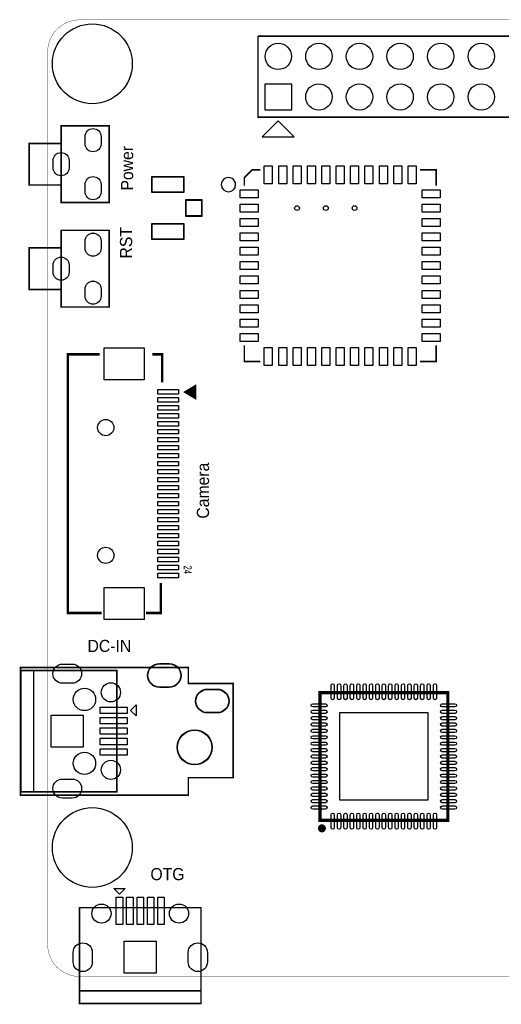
# Model space of a CAD drawing. Extents: x 3.3 to 101, y -2.6 to 59.9.
# Tile 1 of 7: x 3.3 to 33.4, y -1.7 to 59.9. Entities that reach past the tile are written whole.
import ezdxf

# ---------------------------------------------------------------- set-up
doc = ezdxf.new("R2010")
doc.units = 0
doc.header["$MEASUREMENT"] = 0
for name, color, linetype in [('BG_OUTLINE', 3, 'CONTINUOUS'), ('BG_SILKSCREEN_TOP', 2, 'CONTINUOUS'), ('PG_SILKSCREEN_TOP', 5, 'CONTINUOUS'), ('PIN_PASTEMASK_TOP', 8, 'CONTINUOUS'), ('PIN_TOP', 6, 'CONTINUOUS')]:
    doc.layers.add(name, color=color, linetype=linetype)

msp = doc.modelspace()

# ---------------------------------------------------------------- linework, layer by layer
at = {"layer": 'BG_OUTLINE', "const_width": 0.02032}
for points in [[(7.00024, 59.90082, 0.414331), (5.00126, 57.8993)], [(5.00126, 1.99898, 0.41404), (7.00024, 0)]]:
    msp.add_lwpolyline(points, format="xyb", dxfattribs=at)
for points in [[(6.90118, 59.90082), (94.40164, 59.90082)], [(94.5007, 59.90082), (7.00024, 59.90082)], [(5.00126, 57.8993), (5.00126, 1.99898)], [(7.00024, 0), (94.3991, 0)]]:
    msp.add_lwpolyline(points, dxfattribs=at)
at = {"layer": 'PG_SILKSCREEN_TOP'}
for points, const_width in [([(51.181, 53.80228), (18.161, 53.80228), (18.161, 58.88228)], 0.09906), ([(18.161, 58.88228), (68.961, 58.88228), (68.961, 53.80228), (51.181, 53.80228)], 0.09906), ([(5.842, 52.16398), (3.84302, 52.16398), (3.84302, 49.56302), (5.842, 49.56302)], 0.09906), ([(17.30502, 49.51222), (17.30502, 50.0126), (17.8054, 50.51298), (18.30578, 50.51298)], 0.09906), ([(28.30322, 50.51298), (29.30398, 50.51298), (29.30398, 49.51222)], 0.09906), ([(5.842, 45.62348), (3.84302, 45.62348), (3.84302, 43.02252), (5.842, 43.02252)], 0.09906), ([(18.30578, 38.51402), (17.30502, 38.51402), (17.30502, 39.51478)], 0.09906), ([(29.30398, 39.51478), (29.30398, 38.51402), (28.30322, 38.51402)], 0.09906), ([(8.255, 38.96106), (6.26364, 38.96106), (6.26364, 22.76094), (8.382, 22.76094)], 0.1524), ([(12.16406, 37.211), (12.16406, 38.96106), (11.557, 38.96106)], 0.1524), ([(14.2367, 36.97732), (14.2367, 36.21532), (13.6017, 36.59632), (14.2367, 36.97732), (14.2367, 36.85032), (14.1351, 36.85032), (14.1351, 36.34232), (14.0335, 36.39312), (14.0335, 36.77412), (13.9573, 36.72332), (13.9573, 36.44392), (13.7287, 36.59632), (13.8811, 36.69792), (13.8811, 36.57092)], 0.127), ([(11.1633, 22.76094), (12.08278, 22.76094), (12.08278, 24.638)], 0.1524), ([(4.1275, 19.16684), (4.1275, 11.56716)], 0.09906), ([(6.99516, -0.889), (14.59484, -0.889)], 0.09906)]:
    msp.add_lwpolyline(points, dxfattribs=dict(at, const_width=const_width))
for points, const_width in [([(5.842, 53.2638), (5.842, 48.4632), (8.84174, 48.4632), (8.84174, 53.2638)], 0.09906), ([(5.842, 46.7233), (5.842, 41.9227), (8.84174, 41.9227), (8.84174, 46.7233)], 0.09906), ([(3.302, 19.34972), (3.302, 11.35126), (13.80236, 11.35126), (13.80236, 12.45108), (16.60144, 12.45108), (16.60144, 18.3515), (13.80236, 18.3515), (13.80236, 19.34972)], 0.09906), ([(4.1275, 11.56716), (9.32688, 11.56716), (9.32688, 19.16684), (3.3274, 19.16684), (3.3274, 11.56716)], 0.09906), ([(30.034992, 9.779508), (30.034992, 17.779492), (22.035008, 17.779492), (22.035008, 9.779508)], 0.199898), ([(14.59484, -0.889), (14.59484, 4.31038), (6.99516, 4.31038), (6.99516, -1.6891), (14.59484, -1.6891)], 0.09906)]:
    msp.add_lwpolyline(points, close=True, dxfattribs=dict(at, const_width=const_width))
for points in [[(19.431, 53.57114), (18.43024, 52.57292), (20.43176, 52.57292)], [(10.17778, 16.66748), (10.5283, 17.018), (10.5283, 16.31696)], [(9.49452, 5.16128), (9.144, 5.5118), (9.84504, 5.5118)]]:
    msp.add_lwpolyline(points, close=True, dxfattribs=at)
msp.add_lwpolyline([(16.75892, 49.582324, 1), (15.86688, 49.582276, 1)], format="xyb", close=True, dxfattribs=at)
at = {"layer": 'PG_SILKSCREEN_TOP', "const_width": 0.249936}
msp.add_lwpolyline([(22.285198, 9.279382, 1), (22.034802, 9.279618, 1)], format="xyb", close=True, dxfattribs=at)
at = {"layer": 'PIN_PASTEMASK_TOP'}
for points in [[(7.3406, 52.13985), (7.3406, 52.58943, -1), (8.34136, 52.58943), (8.34136, 52.13985, -1)], [(5.34162, 50.63871), (5.34162, 51.08829, -1), (6.34238, 51.08829), (6.34238, 50.63871, -1)], [(7.3406, 49.13757), (7.3406, 49.58715, -1), (8.34136, 49.58715), (8.34136, 49.13757, -1)], [(7.3406, 45.59935), (7.3406, 46.04893, -1), (8.34136, 46.04893), (8.34136, 45.59935, -1)], [(5.34162, 44.09821), (5.34162, 44.54779, -1), (6.34238, 44.54779), (6.34238, 44.09821, -1)], [(7.3406, 42.59707), (7.3406, 43.04665, -1), (8.34136, 43.04665), (8.34136, 42.59707, -1)], [(6.52907, 18.36674), (5.92709, 18.36674, -1), (5.92709, 19.56562), (6.52907, 19.56562, -1)], [(12.60094, 18.12671), (12.0015, 18.12671, -1), (12.0015, 19.57705), (12.60094, 19.57705, -1)], [(15.60068, 16.52651), (15.00124, 16.52651, -1), (15.00124, 17.97685), (15.60068, 17.97685, -1)], [(22.735159, 17.42948), (22.735159, 18.22958, -1), (22.935057, 18.22958), (22.935057, 17.42948, -1)], [(23.134955, 17.42948), (23.134955, 18.22958, -1), (23.334853, 18.22958), (23.334853, 17.42948, -1)], [(23.535005, 17.42948), (23.535005, 18.22958, -1), (23.734903, 18.22958), (23.734903, 17.42948, -1)], [(23.935055, 17.42948), (23.935055, 18.22958, -1), (24.134953, 18.22958), (24.134953, 17.42948, -1)], [(24.335105, 17.42948), (24.335105, 18.22958, -1), (24.535003, 18.22958), (24.535003, 17.42948, -1)], [(24.735155, 17.42948), (24.735155, 18.22958, -1), (24.935053, 18.22958), (24.935053, 17.42948, -1)], [(25.134951, 17.42948), (25.134951, 18.22958, -1), (25.334849, 18.22958), (25.334849, 17.42948, -1)], [(25.535001, 17.42948), (25.535001, 18.22958, -1), (25.734899, 18.22958), (25.734899, 17.42948, -1)], [(25.935051, 17.42948), (25.935051, 18.22958, -1), (26.134949, 18.22958), (26.134949, 17.42948, -1)], [(26.335101, 17.42948), (26.335101, 18.22958, -1), (26.534999, 18.22958), (26.534999, 17.42948, -1)], [(26.735151, 17.42948), (26.735151, 18.22958, -1), (26.935049, 18.22958), (26.935049, 17.42948, -1)], [(27.134947, 17.42948), (27.134947, 18.22958, -1), (27.334845, 18.22958), (27.334845, 17.42948, -1)], [(27.534997, 17.42948), (27.534997, 18.22958, -1), (27.734895, 18.22958), (27.734895, 17.42948, -1)], [(27.935047, 17.42948), (27.935047, 18.22958, -1), (28.134945, 18.22958), (28.134945, 17.42948, -1)], [(28.335097, 17.42948), (28.335097, 18.22958, -1), (28.534995, 18.22958), (28.534995, 17.42948, -1)], [(28.735147, 17.42948), (28.735147, 18.22958, -1), (28.935045, 18.22958), (28.935045, 17.42948, -1)], [(29.134943, 17.42948), (29.134943, 18.22958, -1), (29.334841, 18.22958), (29.334841, 17.42948, -1)], [(21.58492, 17.079341), (22.38502, 17.079341, -1), (22.38502, 16.879443), (21.58492, 16.879443, -1)], [(21.58492, 16.679545), (22.38502, 16.679545, -1), (22.38502, 16.479647), (21.58492, 16.479647, -1)], [(29.68498, 17.079341), (30.48508, 17.079341, -1), (30.48508, 16.879443), (29.68498, 16.879443, -1)], [(29.68498, 16.679545), (30.48508, 16.679545, -1), (30.48508, 16.479647), (29.68498, 16.479647, -1)], [(21.58492, 16.279495), (22.38502, 16.279495, -1), (22.38502, 16.079597), (21.58492, 16.079597, -1)], [(29.68498, 16.279495), (30.48508, 16.279495, -1), (30.48508, 16.079597), (29.68498, 16.079597, -1)], [(21.58492, 15.879445), (22.38502, 15.879445, -1), (22.38502, 15.679547), (21.58492, 15.679547, -1)], [(21.58492, 15.479395), (22.38502, 15.479395, -1), (22.38502, 15.279497), (21.58492, 15.279497, -1)], [(29.68498, 15.879445), (30.48508, 15.879445, -1), (30.48508, 15.679547), (29.68498, 15.679547, -1)], [(29.68498, 15.479395), (30.48508, 15.479395, -1), (30.48508, 15.279497), (29.68498, 15.279497, -1)], [(21.58492, 15.079345), (22.38502, 15.079345, -1), (22.38502, 14.879447), (21.58492, 14.879447, -1)], [(29.68498, 15.079345), (30.48508, 15.079345, -1), (30.48508, 14.879447), (29.68498, 14.879447, -1)], [(21.58492, 14.679549), (22.38502, 14.679549, -1), (22.38502, 14.479651), (21.58492, 14.479651, -1)], [(21.58492, 14.279499), (22.38502, 14.279499, -1), (22.38502, 14.079601), (21.58492, 14.079601, -1)], [(29.68498, 14.679549), (30.48508, 14.679549, -1), (30.48508, 14.479651), (29.68498, 14.479651, -1)], [(29.68498, 14.279499), (30.48508, 14.279499, -1), (30.48508, 14.079601), (29.68498, 14.079601, -1)], [(21.58492, 13.879449), (22.38502, 13.879449, -1), (22.38502, 13.679551), (21.58492, 13.679551, -1)], [(29.68498, 13.879449), (30.48508, 13.879449, -1), (30.48508, 13.679551), (29.68498, 13.679551, -1)], [(21.58492, 13.479399), (22.38502, 13.479399, -1), (22.38502, 13.279501), (21.58492, 13.279501, -1)], [(21.58492, 13.079349), (22.38502, 13.079349, -1), (22.38502, 12.879451), (21.58492, 12.879451, -1)], [(29.68498, 13.479399), (30.48508, 13.479399, -1), (30.48508, 13.279501), (29.68498, 13.279501, -1)], [(29.68498, 13.079349), (30.48508, 13.079349, -1), (30.48508, 12.879451), (29.68498, 12.879451, -1)], [(6.52907, 11.16838), (5.92709, 11.16838, -1), (5.92709, 12.36726), (6.52907, 12.36726, -1)], [(21.58492, 12.679553), (22.38502, 12.679553, -1), (22.38502, 12.479655), (21.58492, 12.479655, -1)], [(29.68498, 12.679553), (30.48508, 12.679553, -1), (30.48508, 12.479655), (29.68498, 12.479655, -1)], [(21.58492, 12.279503), (22.38502, 12.279503, -1), (22.38502, 12.079605), (21.58492, 12.079605, -1)], [(21.58492, 11.879453), (22.38502, 11.879453, -1), (22.38502, 11.679555), (21.58492, 11.679555, -1)], [(29.68498, 12.279503), (30.48508, 12.279503, -1), (30.48508, 12.079605), (29.68498, 12.079605, -1)], [(29.68498, 11.879453), (30.48508, 11.879453, -1), (30.48508, 11.679555), (29.68498, 11.679555, -1)], [(21.58492, 11.479403), (22.38502, 11.479403, -1), (22.38502, 11.279505), (21.58492, 11.279505, -1)], [(29.68498, 11.479403), (30.48508, 11.479403, -1), (30.48508, 11.279505), (29.68498, 11.279505, -1)], [(21.58492, 11.079353), (22.38502, 11.079353, -1), (22.38502, 10.879455), (21.58492, 10.879455, -1)], [(21.58492, 10.679557), (22.38502, 10.679557, -1), (22.38502, 10.479659), (21.58492, 10.479659, -1)], [(29.68498, 11.079353), (30.48508, 11.079353, -1), (30.48508, 10.879455), (29.68498, 10.879455, -1)], [(29.68498, 10.679557), (30.48508, 10.679557, -1), (30.48508, 10.479659), (29.68498, 10.479659, -1)], [(22.735159, 9.32942), (22.735159, 10.12952, -1), (22.935057, 10.12952), (22.935057, 9.32942, -1)], [(23.134955, 9.32942), (23.134955, 10.12952, -1), (23.334853, 10.12952), (23.334853, 9.32942, -1)], [(23.535005, 9.32942), (23.535005, 10.12952, -1), (23.734903, 10.12952), (23.734903, 9.32942, -1)], [(23.935055, 9.32942), (23.935055, 10.12952, -1), (24.134953, 10.12952), (24.134953, 9.32942, -1)], [(24.335105, 9.32942), (24.335105, 10.12952, -1), (24.535003, 10.12952), (24.535003, 9.32942, -1)], [(24.735155, 9.32942), (24.735155, 10.12952, -1), (24.935053, 10.12952), (24.935053, 9.32942, -1)], [(25.134951, 9.32942), (25.134951, 10.12952, -1), (25.334849, 10.12952), (25.334849, 9.32942, -1)], [(25.535001, 9.32942), (25.535001, 10.12952, -1), (25.734899, 10.12952), (25.734899, 9.32942, -1)], [(25.935051, 9.32942), (25.935051, 10.12952, -1), (26.134949, 10.12952), (26.134949, 9.32942, -1)], [(26.335101, 9.32942), (26.335101, 10.12952, -1), (26.534999, 10.12952), (26.534999, 9.32942, -1)], [(26.735151, 9.32942), (26.735151, 10.12952, -1), (26.935049, 10.12952), (26.935049, 9.32942, -1)], [(27.134947, 9.32942), (27.134947, 10.12952, -1), (27.334845, 10.12952), (27.334845, 9.32942, -1)], [(27.534997, 9.32942), (27.534997, 10.12952, -1), (27.734895, 10.12952), (27.734895, 9.32942, -1)], [(27.935047, 9.32942), (27.935047, 10.12952, -1), (28.134945, 10.12952), (28.134945, 9.32942, -1)], [(28.335097, 9.32942), (28.335097, 10.12952, -1), (28.534995, 10.12952), (28.534995, 9.32942, -1)], [(28.735147, 9.32942), (28.735147, 10.12952, -1), (28.935045, 10.12952), (28.935045, 9.32942, -1)], [(29.134943, 9.32942), (29.134943, 10.12952, -1), (29.334841, 10.12952), (29.334841, 9.32942, -1)], [(7.79526, 1.51257), (7.79526, 0.91059, -1), (6.59638, 0.91059), (6.59638, 1.51257, -1)], [(14.99362, 1.51257), (14.99362, 0.91059, -1), (13.79474, 0.91059), (13.79474, 1.51257, -1)]]:
    msp.add_lwpolyline(points, format="xyb", close=True, dxfattribs=at)
for points in [[(19.05381, 49.63795), (18.55343, 49.63795), (18.55343, 50.76825), (19.05381, 50.76825)], [(19.95551, 49.63795), (19.45513, 49.63795), (19.45513, 50.76825), (19.95551, 50.76825)], [(20.85467, 49.63795), (20.35429, 49.63795), (20.35429, 50.76825), (20.85467, 50.76825)], [(21.75383, 49.63795), (21.25345, 49.63795), (21.25345, 50.76825), (21.75383, 50.76825)], [(22.65553, 49.63795), (22.15515, 49.63795), (22.15515, 50.76825), (22.65553, 50.76825)], [(23.55469, 49.63795), (23.05431, 49.63795), (23.05431, 50.76825), (23.55469, 50.76825)], [(24.45385, 49.63795), (23.95347, 49.63795), (23.95347, 50.76825), (24.45385, 50.76825)], [(25.35555, 49.63795), (24.85517, 49.63795), (24.85517, 50.76825), (25.35555, 50.76825)], [(26.25471, 49.63795), (25.75433, 49.63795), (25.75433, 50.76825), (26.25471, 50.76825)], [(27.15387, 49.63795), (26.65349, 49.63795), (26.65349, 50.76825), (27.15387, 50.76825)], [(28.05557, 49.63795), (27.55519, 49.63795), (27.55519, 50.76825), (28.05557, 50.76825)], [(11.53922, 49.12106), (11.53922, 50.07102), (13.48994, 50.07102), (13.48994, 49.12106)], [(17.04975, 48.76419), (17.04975, 49.26457), (18.18005, 49.26457), (18.18005, 48.76419)], [(28.42895, 48.76419), (28.42895, 49.26457), (29.55925, 49.26457), (29.55925, 48.76419)], [(13.66774, 47.61992), (13.66774, 48.62068), (14.6177, 48.62068), (14.6177, 47.61992)], [(17.04975, 47.86249), (17.04975, 48.36287), (18.18005, 48.36287), (18.18005, 47.86249)], [(28.42895, 47.86249), (28.42895, 48.36287), (29.55925, 48.36287), (29.55925, 47.86249)], [(11.53922, 46.16958), (11.53922, 47.11954), (13.48994, 47.11954), (13.48994, 46.16958)], [(17.04975, 46.96333), (17.04975, 47.46371), (18.18005, 47.46371), (18.18005, 46.96333)], [(28.42895, 46.96333), (28.42895, 47.46371), (29.55925, 47.46371), (29.55925, 46.96333)], [(17.04975, 46.06417), (17.04975, 46.56455), (18.18005, 46.56455), (18.18005, 46.06417)], [(28.42895, 46.06417), (28.42895, 46.56455), (29.55925, 46.56455), (29.55925, 46.06417)], [(17.04975, 45.16247), (17.04975, 45.66285), (18.18005, 45.66285), (18.18005, 45.16247)], [(28.42895, 45.16247), (28.42895, 45.66285), (29.55925, 45.66285), (29.55925, 45.16247)], [(17.04975, 44.26331), (17.04975, 44.76369), (18.18005, 44.76369), (18.18005, 44.26331)], [(28.42895, 44.26331), (28.42895, 44.76369), (29.55925, 44.76369), (29.55925, 44.26331)], [(17.04975, 43.36415), (17.04975, 43.86453), (18.18005, 43.86453), (18.18005, 43.36415)], [(28.42895, 43.36415), (28.42895, 43.86453), (29.55925, 43.86453), (29.55925, 43.36415)], [(17.04975, 42.46245), (17.04975, 42.96283), (18.18005, 42.96283), (18.18005, 42.46245)], [(28.42895, 42.46245), (28.42895, 42.96283), (29.55925, 42.96283), (29.55925, 42.46245)], [(17.04975, 41.56329), (17.04975, 42.06367), (18.18005, 42.06367), (18.18005, 41.56329)], [(28.42895, 41.56329), (28.42895, 42.06367), (29.55925, 42.06367), (29.55925, 41.56329)], [(17.04975, 40.66413), (17.04975, 41.16451), (18.18005, 41.16451), (18.18005, 40.66413)], [(28.42895, 40.66413), (28.42895, 41.16451), (29.55925, 41.16451), (29.55925, 40.66413)], [(17.04975, 39.76243), (17.04975, 40.26281), (18.18005, 40.26281), (18.18005, 39.76243)], [(28.42895, 39.76243), (28.42895, 40.26281), (29.55925, 40.26281), (29.55925, 39.76243)], [(11.03376, 39.36111), (11.03376, 37.36213), (8.5344, 37.36213), (8.5344, 39.36111)], [(19.05381, 38.25875), (18.55343, 38.25875), (18.55343, 39.38905), (19.05381, 39.38905)], [(19.95551, 38.25875), (19.45513, 38.25875), (19.45513, 39.38905), (19.95551, 39.38905)], [(20.85467, 38.25875), (20.35429, 38.25875), (20.35429, 39.38905), (20.85467, 39.38905)], [(21.75383, 38.25875), (21.25345, 38.25875), (21.25345, 39.38905), (21.75383, 39.38905)], [(22.65553, 38.25875), (22.15515, 38.25875), (22.15515, 39.38905), (22.65553, 39.38905)], [(23.55469, 38.25875), (23.05431, 38.25875), (23.05431, 39.38905), (23.55469, 39.38905)], [(24.45385, 38.25875), (23.95347, 38.25875), (23.95347, 39.38905), (24.45385, 39.38905)], [(25.35555, 38.25875), (24.85517, 38.25875), (24.85517, 39.38905), (25.35555, 39.38905)], [(26.25471, 38.25875), (25.75433, 38.25875), (25.75433, 39.38905), (26.25471, 39.38905)], [(27.15387, 38.25875), (26.65349, 38.25875), (26.65349, 39.38905), (27.15387, 39.38905)], [(28.05557, 38.25875), (27.55519, 38.25875), (27.55519, 39.38905), (28.05557, 39.38905)], [(11.88466, 36.75126), (13.18006, 36.75126), (13.18006, 36.47186), (11.88466, 36.47186)], [(11.88466, 36.25088), (13.18006, 36.25088), (13.18006, 35.97148), (11.88466, 35.97148)], [(11.88466, 35.7505), (13.18006, 35.7505), (13.18006, 35.4711), (11.88466, 35.4711)], [(11.88466, 35.25012), (13.18006, 35.25012), (13.18006, 34.97072), (11.88466, 34.97072)], [(11.88466, 34.74974), (13.18006, 34.74974), (13.18006, 34.47034), (11.88466, 34.47034)], [(11.88466, 34.2519), (13.18006, 34.2519), (13.18006, 33.9725), (11.88466, 33.9725)], [(11.88466, 33.75152), (13.18006, 33.75152), (13.18006, 33.47212), (11.88466, 33.47212)], [(11.88466, 33.25114), (13.18006, 33.25114), (13.18006, 32.97174), (11.88466, 32.97174)], [(11.88466, 32.75076), (13.18006, 32.75076), (13.18006, 32.47136), (11.88466, 32.47136)], [(11.88466, 32.25038), (13.18006, 32.25038), (13.18006, 31.97098), (11.88466, 31.97098)], [(11.88466, 31.75), (13.18006, 31.75), (13.18006, 31.4706), (11.88466, 31.4706)], [(11.88466, 31.24962), (13.18006, 31.24962), (13.18006, 30.97022), (11.88466, 30.97022)], [(11.88466, 30.75178), (13.18006, 30.75178), (13.18006, 30.47238), (11.88466, 30.47238)], [(11.88466, 30.2514), (13.18006, 30.2514), (13.18006, 29.972), (11.88466, 29.972)], [(11.88466, 29.75102), (13.18006, 29.75102), (13.18006, 29.47162), (11.88466, 29.47162)], [(11.88466, 29.25064), (13.18006, 29.25064), (13.18006, 28.97124), (11.88466, 28.97124)], [(11.88466, 28.75026), (13.18006, 28.75026), (13.18006, 28.47086), (11.88466, 28.47086)], [(11.88466, 28.24988), (13.18006, 28.24988), (13.18006, 27.97048), (11.88466, 27.97048)], [(11.88466, 27.7495), (13.18006, 27.7495), (13.18006, 27.4701), (11.88466, 27.4701)], [(11.88466, 27.25166), (13.18006, 27.25166), (13.18006, 26.97226), (11.88466, 26.97226)], [(11.88466, 26.75128), (13.18006, 26.75128), (13.18006, 26.47188), (11.88466, 26.47188)], [(11.88466, 26.2509), (13.18006, 26.2509), (13.18006, 25.9715), (11.88466, 25.9715)], [(11.88466, 25.75052), (13.18006, 25.75052), (13.18006, 25.47112), (11.88466, 25.47112)], [(11.88466, 25.25014), (13.18006, 25.25014), (13.18006, 24.97074), (11.88466, 24.97074)], [(11.03376, 24.35987), (11.03376, 22.36089), (8.5344, 22.36089), (8.5344, 24.35987)], [(8.27659, 16.86814), (9.97585, 16.86814), (9.97585, 16.46682), (8.27659, 16.46682)], [(5.22859, 16.36649), (7.22757, 16.36649), (7.22757, 14.36751), (5.22859, 14.36751)], [(8.27659, 16.2179), (9.97585, 16.2179), (9.97585, 15.81658), (8.27659, 15.81658)], [(28.779978, 11.034522), (23.290022, 11.034522), (23.290022, 16.524478), (28.779978, 16.524478)], [(8.27659, 15.56766), (9.97585, 15.56766), (9.97585, 15.16634), (8.27659, 15.16634)], [(8.27659, 14.91742), (9.97585, 14.91742), (9.97585, 14.5161), (8.27659, 14.5161)], [(8.27659, 14.26718), (9.97585, 14.26718), (9.97585, 13.86586), (8.27659, 13.86586)], [(9.29386, 3.26009), (9.29386, 4.95935), (9.69518, 4.95935), (9.69518, 3.26009)], [(9.9441, 3.26009), (9.9441, 4.95935), (10.34542, 4.95935), (10.34542, 3.26009)], [(10.59434, 3.26009), (10.59434, 4.95935), (10.99566, 4.95935), (10.99566, 3.26009)], [(11.24458, 3.26009), (11.24458, 4.95935), (11.6459, 4.95935), (11.6459, 3.26009)], [(11.89482, 3.26009), (11.89482, 4.95935), (12.29614, 4.95935), (12.29614, 3.26009)], [(9.79551, 0.21209), (9.79551, 2.21107), (11.79449, 2.21107), (11.79449, 0.21209)]]:
    msp.add_lwpolyline(points, close=True, dxfattribs=at)
for centre, radius in [((20.60448, 48.11268), 0.14986), ((22.40534, 48.11268), 0.14986), ((24.20366, 48.11268), 0.14986), ((8.95858, 17.7927), 0.59944), ((14.20114, 14.351), 1.07442), ((8.95858, 12.9413), 0.59944), ((8.3693, 3.94208), 0.59944), ((13.2207, 3.94208), 0.59944)]:
    msp.add_circle(centre, radius, dxfattribs=at)
at = {"layer": 'PIN_TOP'}
for points in [[(18.6055, 54.24678), (18.6055, 55.89778), (20.2565, 55.89778), (20.2565, 54.24678)], [(19.05381, 49.63795), (18.55343, 49.63795), (18.55343, 50.76825), (19.05381, 50.76825)], [(19.95551, 49.63795), (19.45513, 49.63795), (19.45513, 50.76825), (19.95551, 50.76825)], [(20.85467, 49.63795), (20.35429, 49.63795), (20.35429, 50.76825), (20.85467, 50.76825)], [(21.75383, 49.63795), (21.25345, 49.63795), (21.25345, 50.76825), (21.75383, 50.76825)], [(22.65553, 49.63795), (22.15515, 49.63795), (22.15515, 50.76825), (22.65553, 50.76825)], [(23.55469, 49.63795), (23.05431, 49.63795), (23.05431, 50.76825), (23.55469, 50.76825)], [(24.45385, 49.63795), (23.95347, 49.63795), (23.95347, 50.76825), (24.45385, 50.76825)], [(25.35555, 49.63795), (24.85517, 49.63795), (24.85517, 50.76825), (25.35555, 50.76825)], [(26.25471, 49.63795), (25.75433, 49.63795), (25.75433, 50.76825), (26.25471, 50.76825)], [(27.15387, 49.63795), (26.65349, 49.63795), (26.65349, 50.76825), (27.15387, 50.76825)], [(28.05557, 49.63795), (27.55519, 49.63795), (27.55519, 50.76825), (28.05557, 50.76825)], [(11.51509, 49.09566), (11.51509, 50.09642), (13.51407, 50.09642), (13.51407, 49.09566)], [(17.04975, 48.76419), (17.04975, 49.26457), (18.18005, 49.26457), (18.18005, 48.76419)], [(28.42895, 48.76419), (28.42895, 49.26457), (29.55925, 49.26457), (29.55925, 48.76419)], [(13.64234, 47.59579), (13.64234, 48.64481), (14.6431, 48.64481), (14.6431, 47.59579)], [(17.04975, 47.86249), (17.04975, 48.36287), (18.18005, 48.36287), (18.18005, 47.86249)], [(28.42895, 47.86249), (28.42895, 48.36287), (29.55925, 48.36287), (29.55925, 47.86249)], [(11.51509, 46.14418), (11.51509, 47.14494), (13.51407, 47.14494), (13.51407, 46.14418)], [(17.04975, 46.96333), (17.04975, 47.46371), (18.18005, 47.46371), (18.18005, 46.96333)], [(28.42895, 46.96333), (28.42895, 47.46371), (29.55925, 47.46371), (29.55925, 46.96333)], [(17.04975, 46.06417), (17.04975, 46.56455), (18.18005, 46.56455), (18.18005, 46.06417)], [(28.42895, 46.06417), (28.42895, 46.56455), (29.55925, 46.56455), (29.55925, 46.06417)], [(17.04975, 45.16247), (17.04975, 45.66285), (18.18005, 45.66285), (18.18005, 45.16247)], [(28.42895, 45.16247), (28.42895, 45.66285), (29.55925, 45.66285), (29.55925, 45.16247)], [(17.04975, 44.26331), (17.04975, 44.76369), (18.18005, 44.76369), (18.18005, 44.26331)], [(28.42895, 44.26331), (28.42895, 44.76369), (29.55925, 44.76369), (29.55925, 44.26331)], [(17.04975, 43.36415), (17.04975, 43.86453), (18.18005, 43.86453), (18.18005, 43.36415)], [(28.42895, 43.36415), (28.42895, 43.86453), (29.55925, 43.86453), (29.55925, 43.36415)], [(17.04975, 42.46245), (17.04975, 42.96283), (18.18005, 42.96283), (18.18005, 42.46245)], [(28.42895, 42.46245), (28.42895, 42.96283), (29.55925, 42.96283), (29.55925, 42.46245)], [(17.04975, 41.56329), (17.04975, 42.06367), (18.18005, 42.06367), (18.18005, 41.56329)], [(28.42895, 41.56329), (28.42895, 42.06367), (29.55925, 42.06367), (29.55925, 41.56329)], [(17.04975, 40.66413), (17.04975, 41.16451), (18.18005, 41.16451), (18.18005, 40.66413)], [(28.42895, 40.66413), (28.42895, 41.16451), (29.55925, 41.16451), (29.55925, 40.66413)], [(17.04975, 39.76243), (17.04975, 40.26281), (18.18005, 40.26281), (18.18005, 39.76243)], [(28.42895, 39.76243), (28.42895, 40.26281), (29.55925, 40.26281), (29.55925, 39.76243)], [(11.03376, 39.36111), (11.03376, 37.36213), (8.5344, 37.36213), (8.5344, 39.36111)], [(19.05381, 38.25875), (18.55343, 38.25875), (18.55343, 39.38905), (19.05381, 39.38905)], [(19.95551, 38.25875), (19.45513, 38.25875), (19.45513, 39.38905), (19.95551, 39.38905)], [(20.85467, 38.25875), (20.35429, 38.25875), (20.35429, 39.38905), (20.85467, 39.38905)], [(21.75383, 38.25875), (21.25345, 38.25875), (21.25345, 39.38905), (21.75383, 39.38905)], [(22.65553, 38.25875), (22.15515, 38.25875), (22.15515, 39.38905), (22.65553, 39.38905)], [(23.55469, 38.25875), (23.05431, 38.25875), (23.05431, 39.38905), (23.55469, 39.38905)], [(24.45385, 38.25875), (23.95347, 38.25875), (23.95347, 39.38905), (24.45385, 39.38905)], [(25.35555, 38.25875), (24.85517, 38.25875), (24.85517, 39.38905), (25.35555, 39.38905)], [(26.25471, 38.25875), (25.75433, 38.25875), (25.75433, 39.38905), (26.25471, 39.38905)], [(27.15387, 38.25875), (26.65349, 38.25875), (26.65349, 39.38905), (27.15387, 39.38905)], [(28.05557, 38.25875), (27.55519, 38.25875), (27.55519, 39.38905), (28.05557, 39.38905)], [(11.88466, 36.75126), (13.18006, 36.75126), (13.18006, 36.47186), (11.88466, 36.47186)], [(11.88466, 36.25088), (13.18006, 36.25088), (13.18006, 35.97148), (11.88466, 35.97148)], [(11.88466, 35.7505), (13.18006, 35.7505), (13.18006, 35.4711), (11.88466, 35.4711)], [(11.88466, 35.25012), (13.18006, 35.25012), (13.18006, 34.97072), (11.88466, 34.97072)], [(11.88466, 34.74974), (13.18006, 34.74974), (13.18006, 34.47034), (11.88466, 34.47034)], [(11.88466, 34.2519), (13.18006, 34.2519), (13.18006, 33.9725), (11.88466, 33.9725)], [(11.88466, 33.75152), (13.18006, 33.75152), (13.18006, 33.47212), (11.88466, 33.47212)], [(11.88466, 33.25114), (13.18006, 33.25114), (13.18006, 32.97174), (11.88466, 32.97174)], [(11.88466, 32.75076), (13.18006, 32.75076), (13.18006, 32.47136), (11.88466, 32.47136)], [(11.88466, 32.25038), (13.18006, 32.25038), (13.18006, 31.97098), (11.88466, 31.97098)], [(11.88466, 31.75), (13.18006, 31.75), (13.18006, 31.4706), (11.88466, 31.4706)], [(11.88466, 31.24962), (13.18006, 31.24962), (13.18006, 30.97022), (11.88466, 30.97022)], [(11.88466, 30.75178), (13.18006, 30.75178), (13.18006, 30.47238), (11.88466, 30.47238)], [(11.88466, 30.2514), (13.18006, 30.2514), (13.18006, 29.972), (11.88466, 29.972)], [(11.88466, 29.75102), (13.18006, 29.75102), (13.18006, 29.47162), (11.88466, 29.47162)], [(11.88466, 29.25064), (13.18006, 29.25064), (13.18006, 28.97124), (11.88466, 28.97124)], [(11.88466, 28.75026), (13.18006, 28.75026), (13.18006, 28.47086), (11.88466, 28.47086)], [(11.88466, 28.24988), (13.18006, 28.24988), (13.18006, 27.97048), (11.88466, 27.97048)], [(11.88466, 27.7495), (13.18006, 27.7495), (13.18006, 27.4701), (11.88466, 27.4701)], [(11.88466, 27.25166), (13.18006, 27.25166), (13.18006, 26.97226), (11.88466, 26.97226)], [(11.88466, 26.75128), (13.18006, 26.75128), (13.18006, 26.47188), (11.88466, 26.47188)], [(11.88466, 26.2509), (13.18006, 26.2509), (13.18006, 25.9715), (11.88466, 25.9715)], [(11.88466, 25.75052), (13.18006, 25.75052), (13.18006, 25.47112), (11.88466, 25.47112)], [(11.88466, 25.25014), (13.18006, 25.25014), (13.18006, 24.97074), (11.88466, 24.97074)], [(11.03376, 24.35987), (11.03376, 22.36089), (8.5344, 22.36089), (8.5344, 24.35987)], [(8.27659, 16.86814), (9.97585, 16.86814), (9.97585, 16.46682), (8.27659, 16.46682)], [(5.22859, 16.36649), (7.22757, 16.36649), (7.22757, 14.36751), (5.22859, 14.36751)], [(8.27659, 16.2179), (9.97585, 16.2179), (9.97585, 15.81658), (8.27659, 15.81658)], [(28.779978, 11.034522), (23.290022, 11.034522), (23.290022, 16.524478), (28.779978, 16.524478)], [(8.27659, 15.56766), (9.97585, 15.56766), (9.97585, 15.16634), (8.27659, 15.16634)], [(8.27659, 14.91742), (9.97585, 14.91742), (9.97585, 14.5161), (8.27659, 14.5161)], [(8.27659, 14.26718), (9.97585, 14.26718), (9.97585, 13.86586), (8.27659, 13.86586)], [(9.29386, 3.26009), (9.29386, 4.95935), (9.69518, 4.95935), (9.69518, 3.26009)], [(9.9441, 3.26009), (9.9441, 4.95935), (10.34542, 4.95935), (10.34542, 3.26009)], [(10.59434, 3.26009), (10.59434, 4.95935), (10.99566, 4.95935), (10.99566, 3.26009)], [(11.24458, 3.26009), (11.24458, 4.95935), (11.6459, 4.95935), (11.6459, 3.26009)], [(11.89482, 3.26009), (11.89482, 4.95935), (12.29614, 4.95935), (12.29614, 3.26009)], [(9.79551, 0.21209), (9.79551, 2.21107), (11.79449, 2.21107), (11.79449, 0.21209)]]:
    msp.add_lwpolyline(points, close=True, dxfattribs=at)
for points in [[(7.3406, 52.13985), (7.3406, 52.58943, -1), (8.34136, 52.58943), (8.34136, 52.13985, -1)], [(5.34162, 50.63871), (5.34162, 51.08829, -1), (6.34238, 51.08829), (6.34238, 50.63871, -1)], [(7.3406, 49.13757), (7.3406, 49.58715, -1), (8.34136, 49.58715), (8.34136, 49.13757, -1)], [(7.3406, 45.59935), (7.3406, 46.04893, -1), (8.34136, 46.04893), (8.34136, 45.59935, -1)], [(5.34162, 44.09821), (5.34162, 44.54779, -1), (6.34238, 44.54779), (6.34238, 44.09821, -1)], [(7.3406, 42.59707), (7.3406, 43.04665, -1), (8.34136, 43.04665), (8.34136, 42.59707, -1)], [(6.52907, 18.36674), (5.92709, 18.36674, -1), (5.92709, 19.56562), (6.52907, 19.56562, -1)], [(12.60094, 18.10131), (12.0015, 18.10131, -1), (12.0015, 19.60245), (12.60094, 19.60245, -1)], [(15.60068, 16.50111), (15.00124, 16.50111, -1), (15.00124, 18.00225), (15.60068, 18.00225, -1)], [(22.735159, 17.42948), (22.735159, 18.22958, -1), (22.935057, 18.22958), (22.935057, 17.42948, -1)], [(23.134955, 17.42948), (23.134955, 18.22958, -1), (23.334853, 18.22958), (23.334853, 17.42948, -1)], [(23.535005, 17.42948), (23.535005, 18.22958, -1), (23.734903, 18.22958), (23.734903, 17.42948, -1)], [(23.935055, 17.42948), (23.935055, 18.22958, -1), (24.134953, 18.22958), (24.134953, 17.42948, -1)], [(24.335105, 17.42948), (24.335105, 18.22958, -1), (24.535003, 18.22958), (24.535003, 17.42948, -1)], [(24.735155, 17.42948), (24.735155, 18.22958, -1), (24.935053, 18.22958), (24.935053, 17.42948, -1)], [(25.134951, 17.42948), (25.134951, 18.22958, -1), (25.334849, 18.22958), (25.334849, 17.42948, -1)], [(25.535001, 17.42948), (25.535001, 18.22958, -1), (25.734899, 18.22958), (25.734899, 17.42948, -1)], [(25.935051, 17.42948), (25.935051, 18.22958, -1), (26.134949, 18.22958), (26.134949, 17.42948, -1)], [(26.335101, 17.42948), (26.335101, 18.22958, -1), (26.534999, 18.22958), (26.534999, 17.42948, -1)], [(26.735151, 17.42948), (26.735151, 18.22958, -1), (26.935049, 18.22958), (26.935049, 17.42948, -1)], [(27.134947, 17.42948), (27.134947, 18.22958, -1), (27.334845, 18.22958), (27.334845, 17.42948, -1)], [(27.534997, 17.42948), (27.534997, 18.22958, -1), (27.734895, 18.22958), (27.734895, 17.42948, -1)], [(27.935047, 17.42948), (27.935047, 18.22958, -1), (28.134945, 18.22958), (28.134945, 17.42948, -1)], [(28.335097, 17.42948), (28.335097, 18.22958, -1), (28.534995, 18.22958), (28.534995, 17.42948, -1)], [(28.735147, 17.42948), (28.735147, 18.22958, -1), (28.935045, 18.22958), (28.935045, 17.42948, -1)], [(29.134943, 17.42948), (29.134943, 18.22958, -1), (29.334841, 18.22958), (29.334841, 17.42948, -1)], [(21.58492, 17.079341), (22.38502, 17.079341, -1), (22.38502, 16.879443), (21.58492, 16.879443, -1)], [(21.58492, 16.679545), (22.38502, 16.679545, -1), (22.38502, 16.479647), (21.58492, 16.479647, -1)], [(29.68498, 17.079341), (30.48508, 17.079341, -1), (30.48508, 16.879443), (29.68498, 16.879443, -1)], [(29.68498, 16.679545), (30.48508, 16.679545, -1), (30.48508, 16.479647), (29.68498, 16.479647, -1)], [(21.58492, 16.279495), (22.38502, 16.279495, -1), (22.38502, 16.079597), (21.58492, 16.079597, -1)], [(29.68498, 16.279495), (30.48508, 16.279495, -1), (30.48508, 16.079597), (29.68498, 16.079597, -1)], [(21.58492, 15.879445), (22.38502, 15.879445, -1), (22.38502, 15.679547), (21.58492, 15.679547, -1)], [(21.58492, 15.479395), (22.38502, 15.479395, -1), (22.38502, 15.279497), (21.58492, 15.279497, -1)], [(29.68498, 15.879445), (30.48508, 15.879445, -1), (30.48508, 15.679547), (29.68498, 15.679547, -1)], [(29.68498, 15.479395), (30.48508, 15.479395, -1), (30.48508, 15.279497), (29.68498, 15.279497, -1)], [(21.58492, 15.079345), (22.38502, 15.079345, -1), (22.38502, 14.879447), (21.58492, 14.879447, -1)], [(29.68498, 15.079345), (30.48508, 15.079345, -1), (30.48508, 14.879447), (29.68498, 14.879447, -1)], [(21.58492, 14.679549), (22.38502, 14.679549, -1), (22.38502, 14.479651), (21.58492, 14.479651, -1)], [(21.58492, 14.279499), (22.38502, 14.279499, -1), (22.38502, 14.079601), (21.58492, 14.079601, -1)], [(29.68498, 14.679549), (30.48508, 14.679549, -1), (30.48508, 14.479651), (29.68498, 14.479651, -1)], [(29.68498, 14.279499), (30.48508, 14.279499, -1), (30.48508, 14.079601), (29.68498, 14.079601, -1)], [(21.58492, 13.879449), (22.38502, 13.879449, -1), (22.38502, 13.679551), (21.58492, 13.679551, -1)], [(29.68498, 13.879449), (30.48508, 13.879449, -1), (30.48508, 13.679551), (29.68498, 13.679551, -1)], [(21.58492, 13.479399), (22.38502, 13.479399, -1), (22.38502, 13.279501), (21.58492, 13.279501, -1)], [(21.58492, 13.079349), (22.38502, 13.079349, -1), (22.38502, 12.879451), (21.58492, 12.879451, -1)], [(29.68498, 13.479399), (30.48508, 13.479399, -1), (30.48508, 13.279501), (29.68498, 13.279501, -1)], [(29.68498, 13.079349), (30.48508, 13.079349, -1), (30.48508, 12.879451), (29.68498, 12.879451, -1)], [(6.52907, 11.16838), (5.92709, 11.16838, -1), (5.92709, 12.36726), (6.52907, 12.36726, -1)], [(21.58492, 12.679553), (22.38502, 12.679553, -1), (22.38502, 12.479655), (21.58492, 12.479655, -1)], [(29.68498, 12.679553), (30.48508, 12.679553, -1), (30.48508, 12.479655), (29.68498, 12.479655, -1)], [(21.58492, 12.279503), (22.38502, 12.279503, -1), (22.38502, 12.079605), (21.58492, 12.079605, -1)], [(21.58492, 11.879453), (22.38502, 11.879453, -1), (22.38502, 11.679555), (21.58492, 11.679555, -1)], [(29.68498, 12.279503), (30.48508, 12.279503, -1), (30.48508, 12.079605), (29.68498, 12.079605, -1)], [(29.68498, 11.879453), (30.48508, 11.879453, -1), (30.48508, 11.679555), (29.68498, 11.679555, -1)], [(21.58492, 11.479403), (22.38502, 11.479403, -1), (22.38502, 11.279505), (21.58492, 11.279505, -1)], [(29.68498, 11.479403), (30.48508, 11.479403, -1), (30.48508, 11.279505), (29.68498, 11.279505, -1)], [(21.58492, 11.079353), (22.38502, 11.079353, -1), (22.38502, 10.879455), (21.58492, 10.879455, -1)], [(21.58492, 10.679557), (22.38502, 10.679557, -1), (22.38502, 10.479659), (21.58492, 10.479659, -1)], [(29.68498, 11.079353), (30.48508, 11.079353, -1), (30.48508, 10.879455), (29.68498, 10.879455, -1)], [(29.68498, 10.679557), (30.48508, 10.679557, -1), (30.48508, 10.479659), (29.68498, 10.479659, -1)], [(22.735159, 9.32942), (22.735159, 10.12952, -1), (22.935057, 10.12952), (22.935057, 9.32942, -1)], [(23.134955, 9.32942), (23.134955, 10.12952, -1), (23.334853, 10.12952), (23.334853, 9.32942, -1)], [(23.535005, 9.32942), (23.535005, 10.12952, -1), (23.734903, 10.12952), (23.734903, 9.32942, -1)], [(23.935055, 9.32942), (23.935055, 10.12952, -1), (24.134953, 10.12952), (24.134953, 9.32942, -1)], [(24.335105, 9.32942), (24.335105, 10.12952, -1), (24.535003, 10.12952), (24.535003, 9.32942, -1)], [(24.735155, 9.32942), (24.735155, 10.12952, -1), (24.935053, 10.12952), (24.935053, 9.32942, -1)], [(25.134951, 9.32942), (25.134951, 10.12952, -1), (25.334849, 10.12952), (25.334849, 9.32942, -1)], [(25.535001, 9.32942), (25.535001, 10.12952, -1), (25.734899, 10.12952), (25.734899, 9.32942, -1)], [(25.935051, 9.32942), (25.935051, 10.12952, -1), (26.134949, 10.12952), (26.134949, 9.32942, -1)], [(26.335101, 9.32942), (26.335101, 10.12952, -1), (26.534999, 10.12952), (26.534999, 9.32942, -1)], [(26.735151, 9.32942), (26.735151, 10.12952, -1), (26.935049, 10.12952), (26.935049, 9.32942, -1)], [(27.134947, 9.32942), (27.134947, 10.12952, -1), (27.334845, 10.12952), (27.334845, 9.32942, -1)], [(27.534997, 9.32942), (27.534997, 10.12952, -1), (27.734895, 10.12952), (27.734895, 9.32942, -1)], [(27.935047, 9.32942), (27.935047, 10.12952, -1), (28.134945, 10.12952), (28.134945, 9.32942, -1)], [(28.335097, 9.32942), (28.335097, 10.12952, -1), (28.534995, 10.12952), (28.534995, 9.32942, -1)], [(28.735147, 9.32942), (28.735147, 10.12952, -1), (28.935045, 10.12952), (28.935045, 9.32942, -1)], [(29.134943, 9.32942), (29.134943, 10.12952, -1), (29.334841, 10.12952), (29.334841, 9.32942, -1)], [(7.79526, 1.51257), (7.79526, 0.91059, -1), (6.59638, 0.91059), (6.59638, 1.51257, -1)], [(14.99362, 1.51257), (14.99362, 0.91059, -1), (13.79474, 0.91059), (13.79474, 1.51257, -1)]]:
    msp.add_lwpolyline(points, format="xyb", close=True, dxfattribs=at)
for centre, radius in [((7.79526, 57.15), 2.49936), ((19.431, 57.61228), 0.8255), ((21.971, 57.61228), 0.8255), ((24.511, 57.61228), 0.8255), ((27.051, 57.61228), 0.8255), ((29.591, 57.61228), 0.8255), ((32.131, 57.61228), 0.8255), ((21.971, 55.07228), 0.8255), ((24.511, 55.07228), 0.8255), ((27.051, 55.07228), 0.8255), ((29.591, 55.07228), 0.8255), ((32.131, 55.07228), 0.8255), ((20.60448, 48.11268), 0.14986), ((22.40534, 48.11268), 0.14986), ((24.20366, 48.11268), 0.14986), ((8.636, 34.37128), 0.508), ((8.636, 26.37028), 0.508), ((7.3025, 17.35074), 0.69977), ((8.95858, 17.7927), 0.59944), ((14.20114, 14.351), 1.09982), ((7.3025, 13.35024), 0.69977), ((8.95858, 12.9413), 0.59944), ((7.79526, 8.0772), 2.49936), ((8.3693, 3.94208), 0.59944), ((13.2207, 3.94208), 0.59944)]:
    msp.add_circle(centre, radius, dxfattribs=at)

# ---------------------------------------------------------------- texts
at = {"layer": 'BG_SILKSCREEN_TOP', "width": 0.966667}
for s, p in [('Power', (10.3505, 49.2125)), ('RST', (10.287, 44.958)), ('Camera', (15.097658, 28.670193))]:
    msp.add_text(s, height=0.762, rotation=90, dxfattribs=at).set_placement(p)
for s, p in [('DC-IN', (7.493, 20.32)), ('OTG', (11.43, 6.0325))]:
    msp.add_text(s, height=0.762, dxfattribs=at).set_placement(p)
at = {"layer": 'PG_SILKSCREEN_TOP', "width": 0.7}
msp.add_text('24', height=0.508, rotation=270, dxfattribs=at).set_placement((13.50772, 25.7302))

doc.saveas('drawing.dxf')
